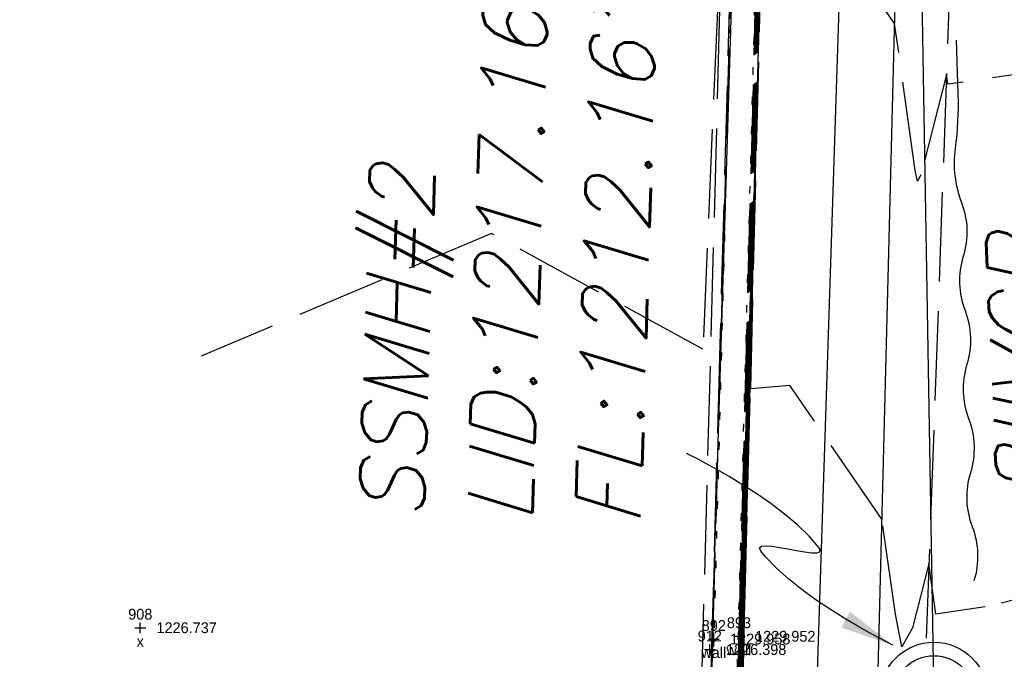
# Model space of a CAD drawing. Extents: x 2383805 to 2387584, y 226460 to 239380.
# Tile 13 of 53: x 2386848 to 2386885, y 227256 to 227280. Entities that reach past the tile are written whole.
import ezdxf
from ezdxf.enums import TextEntityAlignment as Align

# ---------------------------------------------------------------- set-up
doc = ezdxf.new("R2010")
doc.units = 0
doc.header["$LTSCALE"] = 20
doc.header["$MEASUREMENT"] = 0
doc.header["$PDSIZE"] = 2
for name, pattern in [('DGN Style 6', [6.093386, 0.003204, -1.281469, 2.242571, -1.281469, 0.003204, -1.281469]), ('drainage01', [1.6, 0.85, -0.75]), ('OhDOT_USTN1', [0.055, 0.014, -0.041]), ('OhDOT_USTN3', [0.22, 0.165, -0.055]), ('sanex', [0]), ('teleex', [0])]:
    doc.linetypes.add(name, pattern=pattern)
for name, color, linetype in [('CM_X_Curb_Gutter', 254, 'Continuous'), ('PV_X_EOP', 7, 'OhDOT_USTN3'), ('RD_X_Wall', 120, 'OhDOT_USTN1'), ('RW_X_PARCEL', 6, 'Continuous'), ('SV_X_Shot_Marker', 2, 'Continuous'), ('SV_X_Text_Description', 7, 'Continuous'), ('SV_X_Text_Elevation', 7, 'Continuous'), ('SV_X_Text_Name', 7, 'Continuous'), ('UT_X_Sanitary_Cells', 3, 'Continuous'), ('UT_X_Sanitary_Line', 3, 'sanex'), ('UT_X_Sanitary_Text', 7, 'Continuous'), ('UT_X_Telecom', 30, 'teleex')]:
    doc.layers.add(name, color=color, linetype=linetype)
doc.layers.add('DT_X_Contour_Major', color=132, linetype='OhDOT_USTN3', transparency=0.5)
doc.layers.add('DT_X_Contour_Minor', color=136, linetype='OhDOT_USTN3', transparency=0.5)
doc.styles.add('PTXT', font='TXT')
doc.styles.add('SHR', font='simplex.shx', dxfattribs={"oblique": 15})

# ---------------------------------------------------------------- blocks, each defined once
blk = doc.blocks.new('SPT9')
at = {"color": 0, "linetype": 'Continuous'}
for p, q in [((-0.5, 0), (0.5, 0)), ((0, -0.5), (0, 0.5))]:
    blk.add_line(p, q, dxfattribs=at)
blk = doc.blocks.new('SSMH')
at = {"layer": 'Defpoints', "color": 223, "linetype": 'Continuous', "extrusion": (1, 0, 0)}
blk.add_lwpolyline([(0.749, 0), (0.749, 0)], dxfattribs=at)
at = {"layer": 'Defpoints', "color": 151, "linetype": 'Continuous', "extrusion": (1, 0, 0)}
blk.add_lwpolyline([(0, 0), (0, 0)], dxfattribs=at)
at = {"layer": 'Defpoints', "color": 21, "linetype": 'Continuous', "extrusion": (1, 0, 0)}
for points in [[(0, 0), (0, 0)], [(-0.749, 0), (-0.749, 0)]]:
    blk.add_lwpolyline(points, dxfattribs=at)
at = {"layer": 'Defpoints', "color": 40, "linetype": 'Continuous', "extrusion": (1, 0, 0)}
blk.add_lwpolyline([(0, 0), (0, 0)], dxfattribs=at)
at = {"layer": 'Defpoints', "color": 61, "linetype": 'DGN Style 6'}
blk.add_circle((0, 0), 0.749, dxfattribs=at)
at = {"layer": 'Defpoints', "color": 20, "linetype": 'drainage01'}
blk.add_circle((0, 0), 0.749, dxfattribs=at)
at = {"layer": 'UT_X_Sanitary_Cells', "color": 3, "linetype": 'Continuous'}
for points in [[(-0.441, 0.219), (-0.45, 0.182)], [(-0.148, 0.276), (-0.191, 0.29)], [(-0.134, 0.267), (-0.148, 0.276)], [(-0.125, 0.257), (-0.134, 0.267)], [(0.078, -0.3), (0.267, 0.3)], [(-0.45, 0.153), (-0.441, 0.116)], [(-0.12, -0.078), (-0.11, -0.097)], [(-0.11, -0.097), (-0.101, -0.125)], [(-0.101, -0.153), (-0.106, -0.182)], [(-0.2, -0.295), (-0.243, -0.3)], [(-0.153, -0.271), (-0.167, -0.281)], [(-0.139, -0.257), (-0.153, -0.271)], [(-0.12, -0.224), (-0.129, -0.243)], [(-0.11, -0.201), (-0.12, -0.224)]]:
    blk.add_lwpolyline(points, dxfattribs=at)
at = {"layer": 'UT_X_Sanitary_Cells', "color": 3, "linetype": 'Continuous', "extrusion": (0.752215, -0.658917, 0), "elevation": -0.476}
blk.add_lwpolyline([(-0.075, 0), (-0.125, 0)], dxfattribs=at)
at = {"layer": 'UT_X_Sanitary_Cells', "color": 3, "linetype": 'Continuous', "extrusion": (-0.479112, 0.877754, 0), "elevation": 0.421}
blk.add_lwpolyline([(0.176, 0), (0.235, 0)], dxfattribs=at)
at = {"layer": 'UT_X_Sanitary_Cells', "color": 3, "linetype": 'Continuous', "extrusion": (0.225284, -0.974293, 0), "elevation": -0.358}
blk.add_lwpolyline([(-0.219, 0), (-0.282, 0)], dxfattribs=at)
at = {"layer": 'UT_X_Sanitary_Cells', "color": 3, "linetype": 'Continuous', "extrusion": (0, 1, 0)}
for points, elevation in [([(0.28, 0), (0.294, 0)], 0.3), ([(0.243, 0), (0.28, 0)], 0.3), ([(-0.404, 0), (-0.125, 0)], -0.158), ([(0.243, 0), (0.309, 0)], -0.3)]:
    blk.add_lwpolyline(points, dxfattribs=dict(at, elevation=elevation))
at = {"layer": 'UT_X_Sanitary_Cells', "color": 3, "linetype": 'Continuous', "extrusion": (-0.178763, -0.983892, 0), "elevation": -0.251}
blk.add_lwpolyline([(-0.239, 0), (-0.292, 0)], dxfattribs=at)
at = {"layer": 'UT_X_Sanitary_Cells', "color": 3, "linetype": 'Continuous', "extrusion": (0.95593, 0.293594, 0), "elevation": 0.343}
blk.add_lwpolyline([(0.208, 0), (-0.419, 0)], dxfattribs=at)
at = {"layer": 'UT_X_Sanitary_Cells', "color": 3, "linetype": 'Continuous', "extrusion": (1, 0, 0)}
for points, elevation in [([(0.182, 0), (0.153, 0)], -0.45), ([(-0.125, 0), (-0.153, 0)], -0.101)]:
    blk.add_lwpolyline(points, dxfattribs=dict(at, elevation=elevation))
at = {"layer": 'UT_X_Sanitary_Cells', "color": 3, "linetype": 'Continuous', "extrusion": (-0.658091, -0.752938, 0), "elevation": 0.203}
blk.add_lwpolyline([(-0.408, 0), (-0.358, 0)], dxfattribs=at)
at = {"layer": 'UT_X_Sanitary_Cells', "color": 3, "linetype": 'Continuous', "extrusion": (-0.4788, -0.877924, 0), "elevation": 0.12}
blk.add_lwpolyline([(-0.393, 0), (-0.098, 0)], dxfattribs=at)
at = {"layer": 'UT_X_Sanitary_Cells', "color": 3, "linetype": 'Continuous', "extrusion": (0.625286, 0.780396, 0), "elevation": -0.136}
blk.add_lwpolyline([(0.075, 0), (0.045, 0)], dxfattribs=at)
at = {"layer": 'UT_X_Sanitary_Cells', "color": 3, "linetype": 'Continuous', "extrusion": (0.969699, -0.244304, 0), "elevation": -0.058}
blk.add_lwpolyline([(-0.202, 0), (-0.221, 0)], dxfattribs=at)
at = {"layer": 'UT_X_Sanitary_Cells', "color": 3, "linetype": 'Continuous', "extrusion": (0.6, 0.8, 0), "elevation": -0.453}
blk.add_lwpolyline([(0.176, 0), (0.223, 0)], dxfattribs=at)
at = {"layer": 'UT_X_Sanitary_Cells', "color": 3, "linetype": 'Continuous', "extrusion": (-0.474288, -0.88037, 0), "elevation": 0.422}
blk.add_lwpolyline([(-0.171, 0), (-0.241, 0)], dxfattribs=at)
at = {"layer": 'UT_X_Sanitary_Cells', "color": 3, "linetype": 'Continuous', "extrusion": (-0.217109, -0.976147, 0), "elevation": 0.359}
blk.add_lwpolyline([(-0.236, 0), (-0.28, 0)], dxfattribs=at)
at = {"layer": 'UT_X_Sanitary_Cells', "color": 3, "linetype": 'Continuous', "extrusion": (-0.314752, 0.949174, 0), "elevation": -0.217}
blk.add_lwpolyline([(0.268, 0), (0.283, 0)], dxfattribs=at)
at = {"layer": 'UT_X_Sanitary_Cells', "color": 3, "linetype": 'Continuous', "extrusion": (0.447214, -0.894427, 0), "elevation": 0.176}
blk.add_lwpolyline([(-0.275, 0), (-0.296, 0)], dxfattribs=at)
at = {"layer": 'UT_X_Sanitary_Cells', "color": 3, "linetype": 'Continuous', "extrusion": (0.831387, -0.555694, 0), "elevation": 0.028}
blk.add_lwpolyline([(-0.274, 0), (-0.291, 0)], dxfattribs=at)
at = {"layer": 'UT_X_Sanitary_Cells', "linetype": 'Continuous'}
blk.add_circle((0, 0), 0.999, dxfattribs=at)

msp = doc.modelspace()

# ---------------------------------------------------------------- linework, layer by layer
at = {"layer": 'CM_X_Curb_Gutter'}
msp.add_lwpolyline([(2386873.467, 227069.839), (2386874.732, 227116.967), (2386877.206, 227173.316), (2386879.19, 227227.928), (2386880.574, 227282.54), (2386880.596, 227290.789), (2386875.028, 227294.169)], dxfattribs=at)
at = {"layer": 'DT_X_Contour_Major'}
for points, elevation in [([(2386875.529, 227282.1), (2386875.351, 227275.293), (2386874.273, 227231.158)], 1220), ([(2386875.449, 227282.039), (2386875.035, 227266.144), (2386874.499, 227244.17)], 1225)]:
    msp.add_lwpolyline(points, dxfattribs=dict(at, elevation=elevation))
at = {"layer": 'DT_X_Contour_Minor'}
for points, elevation in [([(2386861.058, 227299.825), (2386869.832, 227294.343), (2386874.157, 227284.776), (2386873.017, 227242.577), (2386863.403, 227243.615), (2386852.037, 227250.237)], 1227), ([(2386861.056, 227299.823), (2386869.81, 227294.311), (2386874.14, 227284.742), (2386873.421, 227267.813), (2386865.6, 227272.095), (2386854.87, 227267.554)], 1226), ([(2386896.101, 227279.594), (2386882.478, 227277.61), (2386882.428, 227277.976), (2386881.481, 227274.26), (2386881.348, 227274.028), (2386881.271, 227274.427), (2386880.506, 227279.863), (2386878.758, 227282.396)], 1216), ([(2386875.544, 227282.112), (2386875.414, 227277.123), (2386874.228, 227228.556)], 1219), ([(2386875.513, 227282.088), (2386875.288, 227273.463), (2386874.318, 227233.76)], 1221), ([(2386875.497, 227282.076), (2386875.225, 227271.634), (2386874.363, 227236.363)], 1222), ([(2386875.481, 227282.064), (2386875.162, 227269.804), (2386874.408, 227238.965)], 1223), ([(2386875.465, 227282.052), (2386875.098, 227267.974), (2386874.453, 227241.568)], 1224), ([(2386875.434, 227282.027), (2386874.972, 227264.315), (2386874.544, 227246.772)], 1226), ([(2386874.652, 227245.142), (2386875.478, 227278.952), (2386875.56, 227282.124)], 1218), ([(2386874.432, 227281.957), (2386874.049, 227268.004), (2386873.74, 227256.882), (2386872.806, 227219.375)], 1228), ([(2386873.278, 227236.767), (2386873.782, 227256.991), (2386873.933, 227262.433), (2386874.47, 227281.977)], 1229), ([(2386875.418, 227282.015), (2386874.909, 227262.485), (2386874.589, 227249.375)], 1227), ([(2386875.402, 227282.003), (2386874.846, 227260.655), (2386874.634, 227251.977)], 1228), ([(2386875.386, 227281.991), (2386874.782, 227258.825), (2386874.679, 227254.579)], 1229), ([(2386896.193, 227261.326), (2386883.859, 227258.283), (2386882.031, 227258.017), (2386881.779, 227259.877), (2386881.175, 227257.506), (2386880.771, 227256.802), (2386880.537, 227258.013), (2386880.041, 227261.531), (2386876.629, 227266.477), (2386875.188, 227266.347), (2386875.541, 227280.782)], 1217)]:
    msp.add_lwpolyline(points, dxfattribs=dict(at, elevation=elevation))
at = {"layer": 'PV_X_EOP'}
msp.add_lwpolyline([(2386888.37, 227570.541), (2386887.63, 227538.535), (2386887.451, 227522.443), (2386887.605, 227497.741), (2386887.788, 227468.419), (2386887.076, 227445.771), (2386886.08, 227407.106), (2386885.18, 227366.003), (2386883.771, 227319.989), (2386882.78, 227290.718), (2386882.587, 227282.41), (2386880.635, 227227.97), (2386878.681, 227173.185), (2386877.006, 227116.916), (2386875.567, 227069.812), (2386875.357, 227047.565), (2386875.161, 227018.241), (2386873.678, 226992.019), (2386871.274, 226992.157)], dxfattribs=at)
at = {"layer": 'RD_X_Wall'}
msp.add_lwpolyline([(2386874.481, 227281.983), (2386873.822, 227257.096), (2386872.776, 227216.504), (2386871.61, 227173.462), (2386870.135, 227117.008), (2386868.928, 227071.579), (2386869.828, 227071.555), (2386871.035, 227116.984), (2386872.51, 227173.438), (2386873.676, 227216.48), (2386874.722, 227257.073), (2386875.381, 227281.987)], dxfattribs=at)
at = {"layer": 'RW_X_PARCEL'}
msp.add_line((2386864.935, 226968.141), (2386887.92, 227720.392), dxfattribs=at)
at = {"layer": 'SV_X_Shot_Marker'}
for p in [(2386852.614, 227257.513, 1226.737), (2386873.822, 227257.096, 1229.958), (2386874.75, 227257.198, 1229.952), (2386873.673, 227256.707, 1226.398)]:
    msp.add_point(p, dxfattribs=at)
at = {"layer": 'UT_X_Sanitary_Line'}
msp.add_lwpolyline([(2386832.366, 227243.573), (2386881.962, 227254.98), (2386872.769, 227807.033), (2386885.254, 227972.022), (2386896.532, 228189.895), (2386900.561, 228320.218)], dxfattribs=at)
at = {"layer": 'UT_X_Sanitary_Text'}
msp.add_lwpolyline([(2386882.78, 227279.239), (2386882.847, 227277.24, -0.041595), (2386882.746, 227275.236, 0.125362), (2386882.979, 227273.242, -0.167832), (2386883.045, 227271.243, 0.167832), (2386883.111, 227269.244, -0.167832), (2386883.177, 227267.245, 0.167832), (2386883.244, 227265.247, -0.167832), (2386883.31, 227263.248, 0.167832), (2386883.376, 227261.249, -0.167832), (2386883.442, 227259.25, -0.167832)], format="xyb", dxfattribs=at)
msp.add_lwpolyline([(2386880.46, 227256.864), (2386880.395, 227256.896), (2386880.211, 227256.989), (2386879.927, 227257.137), (2386879.559, 227257.336), (2386879.126, 227257.58), (2386878.644, 227257.865), (2386878.133, 227258.184), (2386877.609, 227258.534), (2386877.09, 227258.91), (2386876.593, 227259.305), (2386876.137, 227259.715), (2386875.739, 227260.135), (2386875.567, 227260.347), (2386875.517, 227260.466), (2386875.582, 227260.529), (2386875.741, 227260.545), (2386875.972, 227260.526), (2386876.252, 227260.483), (2386876.56, 227260.426), (2386876.874, 227260.366), (2386877.171, 227260.315), (2386877.429, 227260.282), (2386877.627, 227260.28), (2386877.742, 227260.318), (2386877.752, 227260.408), (2386877.711, 227260.475), (2386877.349, 227260.898), (2386876.919, 227261.314), (2386876.441, 227261.717), (2386875.931, 227262.103), (2386875.407, 227262.466), (2386874.887, 227262.801), (2386874.388, 227263.104), (2386873.929, 227263.369), (2386873.526, 227263.591), (2386873.198, 227263.766), (2386872.961, 227263.887), (2386872.835, 227263.95), (2386872.818, 227263.958)], dxfattribs=at)
msp.add_solid([(2386878.54, 227257.516), (2386878.855, 227258.103), (2386880.46, 227256.864)], dxfattribs=at)
at = {"layer": 'UT_X_Telecom'}
msp.add_lwpolyline([(2386849.832, 226731.319), (2386857.369, 226898.004), (2386871.681, 227073.038), (2386878.734, 227288.892), (2386876.606, 227443.501), (2386877.394, 227586.692)], dxfattribs=at)

# ---------------------------------------------------------------- block references
at = {"layer": 'SV_X_Shot_Marker', "xscale": 0.4, "yscale": 0.4, "zscale": 0.4}
for p in [(2386852.614, 227257.513, 1226.737), (2386873.822, 227257.096, 1229.958), (2386874.75, 227257.198, 1229.952), (2386873.673, 227256.707, 1226.398)]:
    msp.add_blockref('SPT9', p, dxfattribs=at)
at = {"layer": 'UT_X_Sanitary_Cells', "xscale": 2, "yscale": 2, "zscale": 2, "rotation": 88.23333334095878}
msp.add_blockref('SSMH', (2386881.962, 227254.98, 1217.155), dxfattribs=at)

# ---------------------------------------------------------------- texts
at = {"layer": 'SV_X_Text_Description', "style": 'PTXT'}
for s, p in [('x', (2386852.614, 227256.813, 1226.737)), ('wall', (2386874.75, 227256.498, 1229.952)), ('wall', (2386873.822, 227256.396, 1229.958))]:
    msp.add_text(s, height=0.4, dxfattribs=at).set_placement(p, align=Align.CENTER)
at = {"layer": 'SV_X_Text_Elevation', "style": 'PTXT'}
for s, p in [('1226.737', (2386853.214, 227257.313, 1226.737)), ('1229.958', (2386874.422, 227256.896, 1229.958)), ('1229.952', (2386875.35, 227256.998, 1229.952)), ('1226.398', (2386874.273, 227256.507, 1226.398))]:
    msp.add_text(s, height=0.4, dxfattribs=at).set_placement(p)
at = {"layer": 'SV_X_Text_Name', "style": 'PTXT'}
for s, p in [('908', (2386852.614, 227257.813, 1226.737)), ('892', (2386873.822, 227257.396, 1229.958)), ('893', (2386874.75, 227257.498, 1229.952)), ('912', (2386873.673, 227257.007, 1226.398))]:
    msp.add_text(s, height=0.4, dxfattribs=at).set_placement(p, align=Align.CENTER)
at = {"layer": 'UT_X_Sanitary_Text', "style": 'SHR', "oblique": 15}
msp.add_text('8"VCP', height=2.4, rotation=92.509, dxfattribs=at).set_placement((2386886.711, 227262.183))
at = {"layer": 'UT_X_Sanitary_Text', "insert": (2386860.704, 227261.555), "char_height": 2.4, "attachment_point": 1, "rotation": 88.2333, "style": 'SHR'}
msp.add_mtext_dynamic_manual_height_columns("SSMH#2\\PLID:1217.16'\\PFL:1212.16'", width=34.86151, gutter_width=12, heights=[0], dxfattribs=at)

doc.saveas('drawing.dxf')
